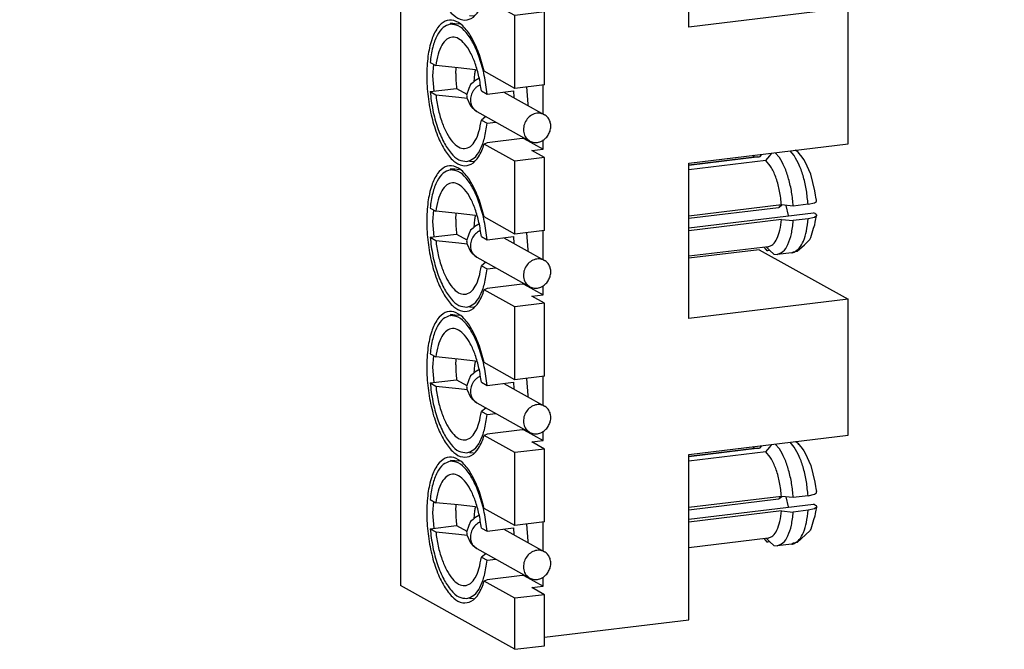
# Model space of a CAD drawing. Header units: inches. Extents: x -399 to 442, y -299 to 295.
# Tile 91 of 138: x 250 to 266, y 53 to 63. Entities that reach past the tile are written whole.
import ezdxf

# ---------------------------------------------------------------- set-up
doc = ezdxf.new("R2010")
doc.units = ezdxf.units.IN
doc.layers.add('1', color=7, linetype='Continuous')
doc.styles.add('CONVERTER_13', font='txt.shx', dxfattribs={"width": 0.63})

# ---------------------------------------------------------------- blocks, each defined once
blk = doc.blocks.new('23C11A-40M_30', base_point=(320.803, 75.687))
at = {"color": 7, "linetype": 'Continuous'}
for p, q in [((321.206, 78.43), (321.295, 78.44)), ((320.803, 77.669), (320.917, 77.606)), ((321.362, 77.561), (320.917, 77.606)), ((321.315, 77.45), (321.321, 77.565)), ((321.709, 77.522), (321.362, 77.561)), ((321.687, 77.442), (321.673, 77.285)), ((320.803, 77.089), (321.329, 77.153)), ((320.803, 77.089), (320.917, 77.027)), ((321.329, 77.153), (321.535, 77.038)), ((321.824, 77.102), (321.938, 77.04)), ((321.938, 77.04), (322.463, 77.103)), ((322.463, 77.103), (322.47, 76.969)), ((322.721, 77.181), (322.749, 76.838)), ((320.917, 77.027), (321.374, 76.98)), ((321.374, 76.98), (321.539, 76.961)), ((322.749, 76.838), (322.747, 76.815)), ((321.913, 76.592), (321.824, 76.523)), ((321.824, 76.523), (321.938, 76.46)), ((321.938, 76.46), (322.112, 76.481)), ((322.646, 76.185), (322.635, 76.155))]:
    blk.add_line(p, q, dxfattribs=at)
for points, knots in [([(321.206, 78.43), (321.156, 78.412), (321.042, 78.372), (320.929, 78.191), (320.843, 77.956), (320.817, 77.77), (320.803, 77.669)], [0, 0, 0, 0, 0.1551772, 0.3522173, 0.6056809, 0.911161, 0.911161, 0.911161, 0.911161]), ([(321.938, 77.04), (321.922, 77.163), (321.892, 77.405), (321.8, 77.743), (321.681, 78.035), (321.54, 78.254), (321.384, 78.41), (321.26, 78.424), (321.206, 78.43)], [0, 0, 0, 0, 0.373538, 0.729838, 1.047975, 1.312175, 1.516765, 1.676473, 1.676473, 1.676473, 1.676473]), ([(321.824, 77.102), (321.811, 77.197), (321.784, 77.382), (321.71, 77.64), (321.616, 77.861), (321.507, 78.032), (321.387, 78.145), (321.25, 78.188), (321.12, 78.132), (321.025, 78.005), (320.953, 77.825), (320.93, 77.684), (320.917, 77.606)], [0, 0, 0, 0, 0.287143, 0.559298, 0.802146, 1.005011, 1.16408, 1.288994, 1.409877, 1.560185, 1.753673, 1.988692, 1.988692, 1.988692, 1.988692]), ([(321.315, 77.45), (321.316, 77.401), (321.317, 77.302), (321.325, 77.203), (321.329, 77.153)], [0, 0, 0, 0, 0.147758, 0.2979531, 0.2979531, 0.2979531, 0.2979531]), ([(321.709, 77.522), (321.705, 77.509), (321.696, 77.483), (321.69, 77.456), (321.687, 77.442)], [0, 0, 0, 0, 0.03996921, 0.08292023, 0.08292023, 0.08292023, 0.08292023]), ([(320.803, 77.089), (320.819, 76.966), (320.849, 76.724), (320.941, 76.386), (321.06, 76.094), (321.201, 75.875), (321.357, 75.719), (321.481, 75.705), (321.535, 75.699)], [0, 0, 0, 0, 0.373537, 0.729838, 1.047975, 1.312175, 1.516764, 1.676472, 1.676472, 1.676472, 1.676472]), ([(320.917, 77.027), (320.93, 76.932), (320.957, 76.747), (321.031, 76.489), (321.125, 76.268), (321.234, 76.098), (321.354, 75.984), (321.491, 75.941), (321.621, 75.997), (321.716, 76.124), (321.788, 76.304), (321.811, 76.445), (321.824, 76.523)], [0, 0, 0, 0, 0.287143, 0.559298, 0.802146, 1.005011, 1.16408, 1.288994, 1.409877, 1.560185, 1.753673, 1.988692, 1.988692, 1.988692, 1.988692]), ([(321.535, 75.699), (321.585, 75.717), (321.699, 75.757), (321.812, 75.938), (321.898, 76.173), (321.924, 76.359), (321.938, 76.46)], [0, 0, 0, 0, 0.1551773, 0.3522175, 0.6056813, 0.9111618, 0.9111618, 0.9111618, 0.9111618])]:
    blk.add_open_spline(points, degree=3, knots=knots, dxfattribs=at)
blk = doc.blocks.new('23K20A-40M_20_1_2', base_point=(321.529, 76.069))
at = {"color": 7, "linetype": 'Continuous'}
for p, q in [((321.66, 77.272), (321.611, 77.233)), ((321.692, 77.306), (321.66, 77.272)), ((321.777, 77.35), (321.692, 77.306)), ((321.578, 77.152), (321.529, 77.02)), ((321.611, 77.233), (321.578, 77.152)), ((322.27, 77.08), (323.08, 76.63)), ((321.529, 77.02), (321.532, 77.002)), ((321.532, 77.002), (321.538, 76.965)), ((321.538, 76.965), (321.611, 76.807)), ((321.611, 76.807), (321.636, 76.78)), ((321.636, 76.78), (321.732, 76.692)), ((321.732, 76.692), (322.789, 76.106))]:
    blk.add_line(p, q, dxfattribs=at)
at = {"color": 1, "linetype": 'Continuous'}
blk.add_line((321.807, 77.224), (321.794, 77.22), dxfattribs=at)
for points, knots in [([(321.794, 77.22), (321.775, 77.21), (321.738, 77.19), (321.692, 77.146), (321.652, 77.094), (321.635, 77.055), (321.627, 77.035)], [0, 0, 0, 0, 0.0623341, 0.126021, 0.1905184, 0.2551572, 0.2551572, 0.2551572, 0.2551572]), ([(321.627, 77.035), (321.617, 77.002), (321.599, 76.936), (321.613, 76.836), (321.656, 76.747), (321.707, 76.71), (321.732, 76.692)], [0, 0, 0, 0, 0.1029285, 0.2021306, 0.2969072, 0.3886774, 0.3886774, 0.3886774, 0.3886774])]:
    blk.add_open_spline(points, degree=3, knots=knots, dxfattribs=at)
at = {"color": 7, "linetype": 'Continuous'}
for points, knots in [([(323.08, 76.63), (323.047, 76.643), (322.981, 76.669), (322.87, 76.649), (322.773, 76.591), (322.699, 76.499), (322.66, 76.388), (322.662, 76.274), (322.704, 76.169), (322.761, 76.127), (322.789, 76.106)], [0, 0, 0, 0, 0.1030653, 0.2102503, 0.3230054, 0.4395382, 0.556071, 0.6688261, 0.7760112, 0.8790766, 0.8790766, 0.8790766, 0.8790766]), ([(323.127, 76.186), (323.144, 76.211), (323.179, 76.259), (323.205, 76.345), (323.209, 76.432), (323.188, 76.514), (323.145, 76.585), (323.102, 76.615), (323.08, 76.63)], [0, 0, 0, 0, 0.0891716, 0.1778643, 0.2644216, 0.3478385, 0.4281486, 0.5065207, 0.5065207, 0.5065207, 0.5065207]), ([(322.789, 76.106), (322.816, 76.094), (322.873, 76.071), (322.967, 76.079), (323.057, 76.116), (323.103, 76.163), (323.127, 76.186)], [0, 0, 0, 0, 0.088625, 0.1799809, 0.2754443, 0.3745384, 0.3745384, 0.3745384, 0.3745384])]:
    blk.add_open_spline(points, degree=3, knots=knots, dxfattribs=at)
blk = doc.blocks.new('23C11A-40M_30_3', base_point=(320.803, 72.789))
at = {"color": 7, "linetype": 'Continuous'}
for p, q in [((321.206, 75.532), (321.295, 75.543)), ((320.803, 74.771), (320.917, 74.708)), ((321.362, 74.663), (320.917, 74.708)), ((321.315, 74.553), (321.321, 74.667)), ((321.709, 74.624), (321.362, 74.663)), ((321.687, 74.544), (321.673, 74.387)), ((320.803, 74.192), (321.329, 74.255)), ((320.803, 74.192), (320.917, 74.129)), ((320.917, 74.129), (321.374, 74.082)), ((321.329, 74.255), (321.535, 74.141)), ((321.824, 74.205), (321.938, 74.142)), ((321.938, 74.142), (322.463, 74.205)), ((322.463, 74.205), (322.47, 74.071)), ((322.721, 74.283), (322.749, 73.94)), ((321.374, 74.082), (321.539, 74.063)), ((322.749, 73.94), (322.747, 73.917)), ((321.913, 73.694), (321.824, 73.625)), ((321.824, 73.625), (321.938, 73.562)), ((321.938, 73.562), (322.112, 73.583)), ((322.646, 73.287), (322.635, 73.257))]:
    blk.add_line(p, q, dxfattribs=at)
for points, knots in [([(321.206, 75.532), (321.156, 75.514), (321.042, 75.474), (320.929, 75.294), (320.843, 75.058), (320.817, 74.873), (320.803, 74.771)], [0, 0, 0, 0, 0.1551773, 0.3522174, 0.6056811, 0.9111613, 0.9111613, 0.9111613, 0.9111613]), ([(321.938, 74.142), (321.922, 74.265), (321.892, 74.507), (321.8, 74.845), (321.681, 75.137), (321.54, 75.356), (321.384, 75.513), (321.26, 75.526), (321.206, 75.532)], [0, 0, 0, 0, 0.373537, 0.729838, 1.047975, 1.312175, 1.516764, 1.676472, 1.676472, 1.676472, 1.676472]), ([(321.824, 74.205), (321.811, 74.299), (321.784, 74.484), (321.71, 74.742), (321.616, 74.963), (321.507, 75.134), (321.387, 75.247), (321.25, 75.29), (321.12, 75.235), (321.025, 75.108), (320.953, 74.927), (320.93, 74.786), (320.917, 74.708)], [0, 0, 0, 0, 0.287143, 0.559298, 0.802146, 1.005011, 1.16408, 1.288994, 1.409877, 1.560185, 1.753673, 1.988692, 1.988692, 1.988692, 1.988692]), ([(321.315, 74.553), (321.316, 74.503), (321.317, 74.404), (321.325, 74.305), (321.329, 74.255)], [0, 0, 0, 0, 0.1477586, 0.2979544, 0.2979544, 0.2979544, 0.2979544]), ([(321.709, 74.624), (321.705, 74.611), (321.696, 74.585), (321.69, 74.558), (321.687, 74.544)], [0, 0, 0, 0, 0.03997153, 0.08292519, 0.08292519, 0.08292519, 0.08292519]), ([(320.803, 74.192), (320.819, 74.068), (320.849, 73.826), (320.941, 73.489), (321.06, 73.197), (321.201, 72.978), (321.357, 72.821), (321.481, 72.807), (321.535, 72.802)], [0, 0, 0, 0, 0.373537, 0.729838, 1.047975, 1.312175, 1.516764, 1.676472, 1.676472, 1.676472, 1.676472]), ([(320.917, 74.129), (320.93, 74.034), (320.957, 73.849), (321.031, 73.592), (321.125, 73.37), (321.234, 73.2), (321.354, 73.086), (321.491, 73.044), (321.621, 73.099), (321.716, 73.226), (321.788, 73.406), (321.811, 73.548), (321.824, 73.625)], [0, 0, 0, 0, 0.287143, 0.559298, 0.802146, 1.005011, 1.16408, 1.288994, 1.409877, 1.560185, 1.753673, 1.988692, 1.988692, 1.988692, 1.988692]), ([(321.535, 72.802), (321.585, 72.819), (321.699, 72.859), (321.812, 73.04), (321.898, 73.275), (321.924, 73.461), (321.938, 73.562)], [0, 0, 0, 0, 0.1551773, 0.3522175, 0.6056812, 0.9111615, 0.9111615, 0.9111615, 0.9111615])]:
    blk.add_open_spline(points, degree=3, knots=knots, dxfattribs=at)
blk = doc.blocks.new('23C11A-40M_30_2', base_point=(320.803, 69.892))
at = {"color": 7, "linetype": 'Continuous'}
for p, q in [((321.206, 72.634), (321.295, 72.645)), ((320.803, 71.873), (320.917, 71.811)), ((321.362, 71.765), (320.917, 71.811)), ((321.315, 71.655), (321.321, 71.769)), ((321.709, 71.726), (321.362, 71.765)), ((321.687, 71.646), (321.673, 71.49)), ((322.721, 71.385), (322.749, 71.043)), ((320.803, 71.294), (321.329, 71.357)), ((320.803, 71.294), (320.917, 71.231)), ((320.917, 71.231), (321.374, 71.184)), ((321.329, 71.357), (321.535, 71.243)), ((321.374, 71.184), (321.539, 71.166)), ((321.824, 71.307), (321.938, 71.244)), ((321.938, 71.244), (322.463, 71.307)), ((322.463, 71.307), (322.47, 71.174)), ((322.749, 71.043), (322.747, 71.02)), ((321.913, 70.796), (321.824, 70.727)), ((321.824, 70.727), (321.938, 70.664)), ((321.938, 70.664), (322.112, 70.686)), ((322.646, 70.389), (322.635, 70.36))]:
    blk.add_line(p, q, dxfattribs=at)
for points, knots in [([(321.206, 72.634), (321.156, 72.616), (321.042, 72.576), (320.929, 72.396), (320.843, 72.16), (320.817, 71.975), (320.803, 71.873)], [0, 0, 0, 0, 0.1551773, 0.3522175, 0.6056812, 0.9111615, 0.9111615, 0.9111615, 0.9111615]), ([(321.938, 71.244), (321.922, 71.368), (321.892, 71.609), (321.8, 71.947), (321.681, 72.239), (321.54, 72.458), (321.384, 72.615), (321.26, 72.628), (321.206, 72.634)], [0, 0, 0, 0, 0.373537, 0.729838, 1.047975, 1.312175, 1.516764, 1.676472, 1.676472, 1.676472, 1.676472]), ([(321.824, 71.307), (321.811, 71.402), (321.784, 71.586), (321.71, 71.844), (321.616, 72.065), (321.507, 72.236), (321.387, 72.349), (321.25, 72.392), (321.12, 72.337), (321.025, 72.21), (320.953, 72.029), (320.93, 71.888), (320.917, 71.811)], [0, 0, 0, 0, 0.287143, 0.559298, 0.802146, 1.005011, 1.16408, 1.288994, 1.409877, 1.560185, 1.753673, 1.988692, 1.988692, 1.988692, 1.988692]), ([(321.315, 71.655), (321.316, 71.606), (321.317, 71.506), (321.325, 71.407), (321.329, 71.357)], [0, 0, 0, 0, 0.1477592, 0.2979557, 0.2979557, 0.2979557, 0.2979557]), ([(321.709, 71.726), (321.705, 71.713), (321.696, 71.687), (321.69, 71.66), (321.687, 71.646)], [0, 0, 0, 0, 0.03997102, 0.0829241, 0.0829241, 0.0829241, 0.0829241]), ([(320.803, 71.294), (320.819, 71.17), (320.849, 70.928), (320.941, 70.591), (321.06, 70.299), (321.201, 70.08), (321.357, 69.923), (321.481, 69.91), (321.535, 69.904)], [0, 0, 0, 0, 0.373537, 0.729838, 1.047975, 1.312175, 1.516764, 1.676472, 1.676472, 1.676472, 1.676472]), ([(320.917, 71.231), (320.93, 71.136), (320.957, 70.952), (321.031, 70.694), (321.125, 70.473), (321.234, 70.302), (321.354, 70.189), (321.491, 70.146), (321.621, 70.201), (321.716, 70.328), (321.788, 70.509), (321.811, 70.65), (321.824, 70.727)], [0, 0, 0, 0, 0.287143, 0.559298, 0.802146, 1.005011, 1.16408, 1.288994, 1.409877, 1.560185, 1.753673, 1.988692, 1.988692, 1.988692, 1.988692]), ([(321.535, 69.904), (321.585, 69.922), (321.699, 69.962), (321.812, 70.142), (321.898, 70.377), (321.924, 70.563), (321.938, 70.664)], [0, 0, 0, 0, 0.1551773, 0.3522174, 0.6056811, 0.9111613, 0.9111613, 0.9111613, 0.9111613])]:
    blk.add_open_spline(points, degree=3, knots=knots, dxfattribs=at)
blk = doc.blocks.new('23C20A-40M_01_1', base_point=(325.956, 73.814))
at = {"color": 7, "linetype": 'Continuous'}
for p, q in [((327.757, 75.779), (327.677, 75.874)), ((328.092, 75.914), (328.073, 75.921)), ((328.133, 75.883), (328.092, 75.914)), ((328.144, 75.863), (328.133, 75.883)), ((328.147, 75.869), (328.133, 75.883)), ((327.317, 75.791), (325.956, 75.627)), ((327.361, 75.79), (325.956, 75.62)), ((327.488, 75.719), (325.956, 75.534)), ((327.258, 75.823), (327.231, 75.781)), ((327.317, 75.791), (327.361, 75.79)), ((327.404, 75.841), (327.361, 75.79)), ((327.488, 75.719), (327.566, 75.813)), ((327.566, 75.813), (327.61, 75.866)), ((328.188, 75.819), (328.144, 75.863)), ((328.214, 75.787), (328.188, 75.819)), ((328.247, 75.737), (328.214, 75.787)), ((328.269, 75.691), (328.247, 75.737)), ((328.381, 75.449), (328.269, 75.691)), ((328.464, 75.117), (328.381, 75.449)), ((328.475, 75.031), (328.464, 75.117)), ((328.457, 74.877), (328.497, 74.906)), ((328.486, 74.99), (328.475, 75.031)), ((328.497, 74.929), (328.486, 74.99)), ((328.497, 74.906), (328.497, 74.929)), ((327.8, 74.834), (325.956, 74.612)), ((328.033, 74.812), (327.8, 74.834)), ((327.94, 74.623), (327.89, 74.825)), ((328.328, 74.847), (328.033, 74.812)), ((328.328, 74.847), (328.457, 74.877)), ((325.956, 74.38), (328.439, 74.68)), ((327.8, 74.544), (325.956, 74.322)), ((327.8, 74.544), (328.033, 74.522)), ((327.942, 74.62), (327.94, 74.623)), ((328.328, 74.558), (328.033, 74.522)), ((328.457, 74.588), (328.328, 74.558)), ((328.471, 74.662), (328.439, 74.68)), ((328.497, 74.616), (328.457, 74.588)), ((328.471, 74.662), (328.487, 74.651)), ((328.471, 74.493), (328.48, 74.524)), ((328.48, 74.524), (328.497, 74.616)), ((328.487, 74.651), (328.497, 74.64)), ((328.497, 74.64), (328.497, 74.616)), ((328.385, 74.185), (328.44, 74.371)), ((328.44, 74.371), (328.464, 74.441)), ((328.464, 74.441), (328.471, 74.493)), ((328.255, 74.039), (328.366, 74.146)), ((328.366, 74.146), (328.373, 74.159)), ((328.373, 74.159), (328.385, 74.185)), ((327.532, 74.004), (325.956, 73.814)), ((327.504, 73.938), (327.447, 73.994)), ((327.447, 73.994), (327.52, 73.924)), ((327.567, 73.929), (327.494, 73.999)), ((327.504, 73.938), (327.52, 73.924)), ((327.567, 73.929), (327.52, 73.924)), ((327.647, 73.853), (327.567, 73.929)), ((328.042, 73.9), (328.112, 73.913)), ((328.112, 73.913), (328.255, 74.039)), ((327.647, 73.853), (327.712, 73.849)), ((328.007, 73.885), (327.712, 73.849)), ((328.007, 73.885), (328.042, 73.9))]:
    blk.add_line(p, q, dxfattribs=at)
at = {"color": 1, "linetype": 'Continuous'}
blk.add_line((328.052, 75.815), (327.972, 75.909), dxfattribs=at)
at = {"color": 7, "linetype": 'Continuous'}
for points, knots in [([(327.8, 74.834), (327.79, 74.926), (327.771, 75.106), (327.702, 75.353), (327.616, 75.566), (327.527, 75.672), (327.488, 75.719)], [0, 0, 0, 0, 0.2768355, 0.5403971, 0.7709395, 0.9545914, 0.9545914, 0.9545914, 0.9545914]), ([(328.033, 74.812), (328.025, 74.904), (328.008, 75.087), (327.948, 75.347), (327.871, 75.582), (327.793, 75.717), (327.757, 75.779)], [0, 0, 0, 0, 0.278172, 0.54965, 0.799652, 1.015824, 1.015824, 1.015824, 1.015824]), ([(327.532, 74.004), (327.567, 74.017), (327.645, 74.046), (327.721, 74.175), (327.777, 74.341), (327.792, 74.473), (327.8, 74.544)], [0, 0, 0, 0, 0.1069853, 0.2450259, 0.4238168, 0.6389037, 0.6389037, 0.6389037, 0.6389037]), ([(327.712, 73.849), (327.754, 73.865), (327.851, 73.902), (327.941, 74.063), (328.008, 74.27), (328.024, 74.433), (328.033, 74.522)], [0, 0, 0, 0, 0.1311962, 0.3018831, 0.5236633, 0.7901071, 0.7901071, 0.7901071, 0.7901071]), ([(328.007, 73.885), (328.014, 73.886), (328.03, 73.888), (328.044, 73.894), (328.052, 73.896)], [0, 0, 0, 0, 0.02312925, 0.04657477, 0.04657477, 0.04657477, 0.04657477])]:
    blk.add_open_spline(points, degree=3, knots=knots, dxfattribs=at)
at = {"color": 1, "linetype": 'Continuous'}
for points, knots in [([(328.328, 74.847), (328.319, 74.94), (328.303, 75.122), (328.243, 75.383), (328.165, 75.617), (328.088, 75.752), (328.052, 75.815)], [0, 0, 0, 0, 0.278172, 0.549651, 0.799653, 1.015824, 1.015824, 1.015824, 1.015824]), ([(328.052, 73.896), (328.088, 73.92), (328.172, 73.974), (328.247, 74.129), (328.306, 74.326), (328.32, 74.476), (328.328, 74.558)], [0, 0, 0, 0, 0.1280436, 0.2936569, 0.5013311, 0.744973, 0.744973, 0.744973, 0.744973])]:
    blk.add_open_spline(points, degree=3, knots=knots, dxfattribs=at)
blk = doc.blocks.new('23C20A-40M_01_2', base_point=(325.956, 68.018))
at = {"color": 7, "linetype": 'Continuous'}
for p, q in [((327.317, 69.995), (325.956, 69.831)), ((327.361, 69.994), (325.956, 69.825)), ((327.258, 70.027), (327.231, 69.985)), ((327.317, 69.995), (327.361, 69.994)), ((327.404, 70.045), (327.361, 69.994)), ((327.488, 69.924), (327.566, 70.017)), ((327.566, 70.017), (327.61, 70.07)), ((327.757, 69.984), (327.677, 70.078)), ((328.092, 70.119), (328.073, 70.126)), ((328.133, 70.087), (328.092, 70.119)), ((328.133, 70.087), (328.144, 70.067)), ((328.147, 70.073), (328.133, 70.087)), ((328.144, 70.067), (328.188, 70.024)), ((328.188, 70.024), (328.214, 69.992)), ((328.214, 69.992), (328.247, 69.941)), ((327.488, 69.924), (325.956, 69.739)), ((328.247, 69.941), (328.269, 69.895)), ((328.269, 69.895), (328.381, 69.653)), ((328.381, 69.653), (328.464, 69.322)), ((328.464, 69.322), (328.475, 69.236)), ((328.475, 69.236), (328.486, 69.194)), ((327.8, 69.039), (325.956, 68.816)), ((328.033, 69.016), (327.8, 69.039)), ((327.94, 68.827), (327.89, 69.03)), ((328.328, 69.052), (328.033, 69.016)), ((328.328, 69.052), (328.457, 69.082)), ((328.457, 69.082), (328.497, 69.111)), ((328.486, 69.194), (328.497, 69.134)), ((328.497, 69.111), (328.497, 69.134)), ((325.956, 68.584), (328.439, 68.884)), ((327.942, 68.824), (327.94, 68.827)), ((328.471, 68.866), (328.439, 68.884)), ((328.497, 68.821), (328.457, 68.792)), ((328.471, 68.866), (328.487, 68.856)), ((328.497, 68.821), (328.48, 68.729)), ((328.487, 68.856), (328.497, 68.844)), ((328.497, 68.844), (328.497, 68.821)), ((327.8, 68.749), (325.956, 68.526)), ((327.8, 68.749), (328.033, 68.726)), ((328.328, 68.762), (328.033, 68.726)), ((328.457, 68.792), (328.328, 68.762)), ((328.464, 68.645), (328.44, 68.575)), ((328.471, 68.698), (328.464, 68.645)), ((328.48, 68.729), (328.471, 68.698)), ((328.44, 68.575), (328.385, 68.389)), ((328.366, 68.35), (328.112, 68.118)), ((328.373, 68.364), (328.366, 68.35)), ((328.385, 68.389), (328.373, 68.364)), ((327.532, 68.208), (325.956, 68.018)), ((327.504, 68.143), (327.447, 68.198)), ((327.447, 68.198), (327.52, 68.128)), ((327.566, 68.135), (327.494, 68.204)), ((327.504, 68.143), (327.52, 68.128)), ((327.566, 68.135), (327.52, 68.128)), ((327.647, 68.058), (327.566, 68.135)), ((327.647, 68.058), (327.712, 68.054)), ((328.007, 68.089), (327.712, 68.054)), ((328.042, 68.105), (328.007, 68.089)), ((328.112, 68.118), (328.042, 68.105))]:
    blk.add_line(p, q, dxfattribs=at)
at = {"color": 1, "linetype": 'Continuous'}
blk.add_line((328.052, 70.019), (327.972, 70.114), dxfattribs=at)
for points, knots in [([(328.328, 69.052), (328.319, 69.144), (328.303, 69.327), (328.243, 69.587), (328.165, 69.822), (328.088, 69.957), (328.052, 70.019)], [0, 0, 0, 0, 0.278172, 0.549652, 0.799654, 1.015826, 1.015826, 1.015826, 1.015826]), ([(328.052, 68.101), (328.088, 68.124), (328.172, 68.178), (328.247, 68.334), (328.306, 68.53), (328.32, 68.681), (328.328, 68.762)], [0, 0, 0, 0, 0.1280437, 0.293657, 0.5013314, 0.7449737, 0.7449737, 0.7449737, 0.7449737])]:
    blk.add_open_spline(points, degree=3, knots=knots, dxfattribs=at)
at = {"color": 7, "linetype": 'Continuous'}
for points, knots in [([(327.8, 69.039), (327.79, 69.131), (327.771, 69.31), (327.702, 69.558), (327.616, 69.77), (327.527, 69.877), (327.488, 69.924)], [0, 0, 0, 0, 0.2768355, 0.5403971, 0.7709395, 0.9545914, 0.9545914, 0.9545914, 0.9545914]), ([(328.033, 69.016), (328.025, 69.109), (328.008, 69.291), (327.948, 69.552), (327.871, 69.786), (327.793, 69.921), (327.757, 69.984)], [0, 0, 0, 0, 0.278172, 0.549651, 0.799654, 1.015826, 1.015826, 1.015826, 1.015826]), ([(327.532, 68.208), (327.567, 68.221), (327.645, 68.25), (327.721, 68.379), (327.777, 68.546), (327.792, 68.677), (327.8, 68.749)], [0, 0, 0, 0, 0.1069853, 0.2450258, 0.4238166, 0.6389032, 0.6389032, 0.6389032, 0.6389032]), ([(327.712, 68.054), (327.754, 68.07), (327.851, 68.106), (327.941, 68.267), (328.008, 68.475), (328.024, 68.638), (328.033, 68.726)], [0, 0, 0, 0, 0.1311962, 0.3018832, 0.5236635, 0.7901075, 0.7901075, 0.7901075, 0.7901075]), ([(328.007, 68.089), (328.014, 68.09), (328.03, 68.093), (328.044, 68.098), (328.052, 68.101)], [0, 0, 0, 0, 0.02312866, 0.04657357, 0.04657357, 0.04657357, 0.04657357])]:
    blk.add_open_spline(points, degree=3, knots=knots, dxfattribs=at)
blk = doc.blocks.new('23C20A-40M_21_02_1', base_point=(321.529, 73.171))
at = {"color": 7, "linetype": 'Continuous'}
for p, q in [((325.956, 74.569), (327.739, 74.784)), ((327.754, 74.791), (327.804, 74.834)), ((327.766, 74.806), (327.774, 74.831)), ((321.611, 74.335), (321.578, 74.254)), ((321.66, 74.374), (321.611, 74.335)), ((321.692, 74.408), (321.66, 74.374)), ((321.777, 74.453), (321.692, 74.408)), ((321.578, 74.254), (321.529, 74.122)), ((321.529, 74.122), (321.532, 74.104)), ((321.532, 74.104), (321.538, 74.067)), ((322.27, 74.182), (323.08, 73.732)), ((321.538, 74.067), (321.611, 73.909)), ((321.611, 73.909), (321.636, 73.882)), ((321.636, 73.882), (321.732, 73.794)), ((321.732, 73.794), (322.789, 73.208))]:
    blk.add_line(p, q, dxfattribs=at)
at = {"color": 1, "linetype": 'Continuous'}
blk.add_line((321.807, 74.326), (321.794, 74.322), dxfattribs=at)
at = {"color": 7, "linetype": 'Continuous'}
for points, knots in [([(327.739, 74.784), (327.741, 74.785), (327.747, 74.786), (327.752, 74.789), (327.754, 74.791)], [0, 0, 0, 0, 0.00807384, 0.01678684, 0.01678684, 0.01678684, 0.01678684]), ([(327.754, 74.791), (327.756, 74.793), (327.761, 74.798), (327.764, 74.803), (327.766, 74.806)], [0, 0, 0, 0, 0.00886168, 0.01885532, 0.01885532, 0.01885532, 0.01885532]), ([(323.08, 73.732), (323.047, 73.745), (322.981, 73.771), (322.87, 73.751), (322.773, 73.693), (322.699, 73.601), (322.66, 73.49), (322.662, 73.376), (322.704, 73.271), (322.761, 73.229), (322.789, 73.208)], [0, 0, 0, 0, 0.1030651, 0.21025, 0.3230048, 0.4395374, 0.55607, 0.6688249, 0.7760098, 0.8790749, 0.8790749, 0.8790749, 0.8790749]), ([(323.127, 73.288), (323.144, 73.313), (323.179, 73.361), (323.205, 73.447), (323.209, 73.534), (323.188, 73.616), (323.145, 73.687), (323.102, 73.717), (323.08, 73.732)], [0, 0, 0, 0, 0.0891718, 0.1778647, 0.2644221, 0.3478392, 0.4281494, 0.5065216, 0.5065216, 0.5065216, 0.5065216]), ([(322.789, 73.208), (322.816, 73.196), (322.873, 73.173), (322.967, 73.181), (323.057, 73.219), (323.103, 73.265), (323.127, 73.288)], [0, 0, 0, 0, 0.0886251, 0.1799812, 0.2754448, 0.3745391, 0.3745391, 0.3745391, 0.3745391])]:
    blk.add_open_spline(points, degree=3, knots=knots, dxfattribs=at)
at = {"color": 1, "linetype": 'Continuous'}
blk.add_open_spline([(321.794, 74.322), (321.762, 74.303), (321.699, 74.264), (321.634, 74.17), (321.602, 74.062), (321.608, 73.953), (321.65, 73.855), (321.705, 73.814), (321.732, 73.794)], degree=3, knots=[0, 0, 0, 0, 0.1093542, 0.2215964, 0.3332322, 0.4410505, 0.5437109, 0.642678, 0.642678, 0.642678, 0.642678], dxfattribs=at)
blk = doc.blocks.new('23C11A-40M_30_1', base_point=(320.803, 66.994))
at = {"color": 7, "linetype": 'Continuous'}
for p, q in [((321.295, 69.747), (321.206, 69.736)), ((320.803, 68.976), (320.917, 68.913)), ((321.362, 68.867), (320.917, 68.913)), ((321.315, 68.757), (321.321, 68.872)), ((321.709, 68.828), (321.362, 68.867)), ((321.687, 68.748), (321.673, 68.592)), ((320.803, 68.396), (321.329, 68.46)), ((321.329, 68.46), (321.535, 68.345)), ((322.721, 68.488), (322.749, 68.145)), ((320.803, 68.396), (320.917, 68.333)), ((320.917, 68.333), (321.374, 68.286)), ((321.374, 68.286), (321.539, 68.268)), ((321.824, 68.409), (321.938, 68.346)), ((321.938, 68.346), (322.463, 68.41)), ((322.463, 68.41), (322.47, 68.276)), ((322.749, 68.145), (322.747, 68.122)), ((321.913, 67.898), (321.824, 67.829)), ((321.824, 67.829), (321.938, 67.767)), ((321.938, 67.767), (322.112, 67.788)), ((322.646, 67.492), (322.635, 67.462))]:
    blk.add_line(p, q, dxfattribs=at)
for points, knots in [([(321.206, 69.736), (321.156, 69.719), (321.042, 69.678), (320.929, 69.498), (320.843, 69.263), (320.817, 69.077), (320.803, 68.976)], [0, 0, 0, 0, 0.1551773, 0.3522175, 0.6056813, 0.9111618, 0.9111618, 0.9111618, 0.9111618]), ([(321.938, 68.346), (321.922, 68.47), (321.892, 68.712), (321.8, 69.049), (321.681, 69.341), (321.54, 69.56), (321.384, 69.717), (321.26, 69.73), (321.206, 69.736)], [0, 0, 0, 0, 0.373537, 0.729838, 1.047975, 1.312175, 1.516764, 1.676472, 1.676472, 1.676472, 1.676472]), ([(321.824, 68.409), (321.811, 68.504), (321.784, 68.689), (321.71, 68.946), (321.616, 69.167), (321.507, 69.338), (321.387, 69.452), (321.25, 69.494), (321.12, 69.439), (321.025, 69.312), (320.953, 69.132), (320.93, 68.99), (320.917, 68.913)], [0, 0, 0, 0, 0.287143, 0.559298, 0.802146, 1.005011, 1.16408, 1.288994, 1.409877, 1.560185, 1.753673, 1.988692, 1.988692, 1.988692, 1.988692]), ([(321.709, 68.828), (321.705, 68.816), (321.696, 68.789), (321.69, 68.762), (321.687, 68.748)], [0, 0, 0, 0, 0.03997051, 0.082923, 0.082923, 0.082923, 0.082923]), ([(321.315, 68.757), (321.316, 68.708), (321.317, 68.609), (321.325, 68.51), (321.329, 68.46)], [0, 0, 0, 0, 0.1477599, 0.2979569, 0.2979569, 0.2979569, 0.2979569]), ([(320.803, 68.396), (320.819, 68.272), (320.849, 68.031), (320.941, 67.693), (321.06, 67.401), (321.201, 67.182), (321.357, 67.025), (321.481, 67.012), (321.535, 67.006)], [0, 0, 0, 0, 0.373538, 0.729838, 1.047975, 1.312175, 1.516765, 1.676473, 1.676473, 1.676473, 1.676473]), ([(320.917, 68.333), (320.93, 68.238), (320.957, 68.054), (321.031, 67.796), (321.125, 67.575), (321.234, 67.404), (321.354, 67.291), (321.491, 67.248), (321.621, 67.303), (321.716, 67.43), (321.788, 67.611), (321.811, 67.752), (321.824, 67.829)], [0, 0, 0, 0, 0.287143, 0.559298, 0.802146, 1.005011, 1.16408, 1.288994, 1.409877, 1.560185, 1.753673, 1.988692, 1.988692, 1.988692, 1.988692]), ([(321.535, 67.006), (321.585, 67.024), (321.699, 67.064), (321.812, 67.244), (321.898, 67.48), (321.924, 67.665), (321.938, 67.767)], [0, 0, 0, 0, 0.1551772, 0.3522173, 0.6056809, 0.911161, 0.911161, 0.911161, 0.911161])]:
    blk.add_open_spline(points, degree=3, knots=knots, dxfattribs=at)
blk = doc.blocks.new('23C11A-40M_02', base_point=(320.211, 65.997))
at = {"color": 7, "linetype": 'Continuous'}
for p, q in [((327.353, 85.824), (321.054, 85.064)), ((327.353, 85.824), (329.128, 84.839)), ((320.211, 85.133), (320.8, 85.204)), ((320.211, 85.133), (322.493, 83.867)), ((320.211, 85.133), (320.211, 67.264)), ((321.054, 85.064), (320.8, 85.204)), ((329.128, 84.839), (322.829, 84.078)), ((329.128, 81.844), (329.128, 84.839)), ((321.217, 84.244), (321.194, 84.222)), ((321.295, 84.236), (321.217, 84.244)), ((321.392, 84.226), (321.295, 84.236)), ((322.493, 83.867), (323.083, 83.938)), ((323.083, 83.938), (322.829, 84.078)), ((323.083, 83.02), (323.083, 83.938)), ((322.493, 82.949), (322.493, 83.867)), ((320.872, 83.426), (320.851, 83.197)), ((320.851, 83.197), (320.876, 82.894)), ((322.493, 82.949), (321.881, 83.289)), ((323.083, 83.02), (322.493, 82.949)), ((323.056, 82.439), (323.056, 83.017)), ((322.635, 81.951), (321.943, 81.867)), ((322.668, 81.955), (322.635, 81.951)), ((322.668, 81.955), (323.056, 81.739)), ((321.943, 81.867), (321.881, 81.84)), ((322.493, 81.5), (321.881, 81.84)), ((323.056, 81.739), (323.056, 81.923)), ((325.956, 81.461), (329.128, 81.844)), ((323.083, 81.571), (322.493, 81.5)), ((322.829, 81.712), (323.056, 81.739)), ((323.083, 81.571), (322.829, 81.712)), ((323.083, 80.122), (323.083, 81.571)), ((321.591, 81.502), (321.669, 81.494)), ((322.493, 80.051), (322.493, 81.5)), ((325.956, 78.37), (325.956, 81.461)), ((321.217, 81.346), (321.194, 81.324)), ((321.295, 81.338), (321.217, 81.346)), ((321.392, 81.328), (321.295, 81.338)), ((320.872, 80.529), (320.851, 80.299)), ((322.493, 80.051), (321.881, 80.391)), ((320.851, 80.299), (320.876, 79.996)), ((323.083, 80.122), (322.493, 80.051)), ((323.056, 79.542), (323.056, 80.119)), ((327.353, 79.739), (325.956, 79.57)), ((327.353, 79.739), (329.128, 78.753)), ((322.635, 79.053), (321.943, 78.969)), ((322.668, 79.057), (322.635, 79.053)), ((322.668, 79.057), (323.056, 78.842)), ((323.056, 78.842), (323.056, 79.025)), ((321.943, 78.969), (321.881, 78.942)), ((322.493, 78.602), (321.881, 78.942)), ((322.829, 78.814), (323.056, 78.842)), ((323.083, 78.673), (322.829, 78.814)), ((323.083, 78.673), (322.493, 78.602)), ((323.083, 77.225), (323.083, 78.673)), ((329.128, 78.753), (325.956, 78.37)), ((329.128, 76.049), (329.128, 78.753)), ((321.217, 78.448), (321.194, 78.427)), ((321.295, 78.44), (321.217, 78.448)), ((321.392, 78.431), (321.295, 78.44)), ((321.591, 78.604), (321.669, 78.596)), ((322.493, 77.153), (322.493, 78.602)), ((320.872, 77.631), (320.851, 77.402)), ((322.493, 77.153), (321.881, 77.494)), ((320.851, 77.402), (320.876, 77.098)), ((323.083, 77.225), (322.493, 77.153)), ((323.056, 76.644), (323.056, 77.221)), ((321.943, 76.072), (321.881, 76.045)), ((322.635, 76.155), (321.943, 76.072)), ((322.668, 76.159), (322.635, 76.155)), ((322.668, 76.159), (323.056, 75.944)), ((323.056, 75.944), (323.056, 76.127)), ((322.493, 75.705), (321.881, 76.045)), ((322.829, 75.916), (323.056, 75.944)), ((323.083, 75.776), (322.829, 75.916)), ((325.956, 75.666), (329.128, 76.049)), ((321.591, 75.706), (321.669, 75.698)), ((323.083, 75.776), (322.493, 75.705)), ((322.493, 74.256), (322.493, 75.705)), ((323.083, 74.327), (323.083, 75.776)), ((321.217, 75.551), (321.194, 75.529)), ((321.295, 75.543), (321.217, 75.551)), ((321.392, 75.533), (321.295, 75.543)), ((325.956, 72.575), (325.956, 75.666)), ((320.872, 74.733), (320.851, 74.504)), ((320.851, 74.504), (320.876, 74.201)), ((322.493, 74.256), (321.881, 74.596)), ((323.083, 74.327), (322.493, 74.256)), ((323.056, 73.746), (323.056, 74.323)), ((327.353, 73.943), (325.956, 73.774)), ((327.353, 73.943), (329.128, 72.958)), ((321.943, 73.174), (321.881, 73.147)), ((322.493, 72.807), (321.881, 73.147)), ((322.635, 73.257), (321.943, 73.174)), ((322.668, 73.261), (322.635, 73.257)), ((322.668, 73.261), (323.056, 73.046)), ((323.056, 73.046), (323.056, 73.229)), ((322.829, 73.019), (323.056, 73.046)), ((323.083, 72.878), (322.829, 73.019)), ((329.128, 72.958), (325.956, 72.575)), ((329.128, 70.253), (329.128, 72.958)), ((321.591, 72.808), (321.669, 72.8)), ((323.083, 72.878), (322.493, 72.807)), ((322.493, 71.358), (322.493, 72.807)), ((323.083, 71.429), (323.083, 72.878)), ((321.217, 72.653), (321.194, 72.631)), ((321.295, 72.645), (321.217, 72.653)), ((321.392, 72.635), (321.295, 72.645)), ((320.872, 71.835), (320.851, 71.606)), ((320.851, 71.606), (320.876, 71.303)), ((322.493, 71.358), (321.881, 71.698)), ((323.083, 71.429), (322.493, 71.358)), ((323.056, 70.848), (323.056, 71.426)), ((321.943, 70.276), (321.881, 70.249)), ((322.493, 69.909), (321.881, 70.249)), ((322.635, 70.36), (321.943, 70.276)), ((322.668, 70.363), (322.635, 70.36)), ((322.668, 70.363), (323.056, 70.148)), ((323.056, 70.148), (323.056, 70.332)), ((325.956, 69.87), (329.128, 70.253)), ((322.829, 70.121), (323.056, 70.148)), ((323.083, 69.98), (322.829, 70.121)), ((321.591, 69.911), (321.669, 69.903)), ((323.083, 69.98), (322.493, 69.909)), ((322.493, 68.46), (322.493, 69.909)), ((323.083, 68.531), (323.083, 69.98)), ((325.956, 66.586), (325.956, 69.87)), ((321.217, 69.755), (321.194, 69.733)), ((321.295, 69.747), (321.217, 69.755)), ((321.392, 69.737), (321.295, 69.747)), ((320.872, 68.937), (320.851, 68.708)), ((320.851, 68.708), (320.876, 68.405)), ((322.493, 68.46), (321.881, 68.8)), ((323.083, 68.531), (322.493, 68.46)), ((323.056, 67.95), (323.056, 68.528)), ((322.635, 67.462), (321.943, 67.378)), ((322.668, 67.466), (322.635, 67.462)), ((322.668, 67.466), (323.056, 67.25)), ((322.493, 65.997), (320.211, 67.264)), ((321.943, 67.378), (321.881, 67.351)), ((322.493, 67.011), (321.881, 67.351)), ((322.829, 67.223), (323.056, 67.25)), ((323.056, 67.25), (323.056, 67.434)), ((323.083, 67.082), (322.493, 67.011)), ((323.083, 67.082), (322.829, 67.223)), ((323.083, 66.068), (323.083, 67.082)), ((321.591, 67.013), (321.669, 67.005)), ((322.493, 65.997), (322.493, 67.011)), ((323.083, 66.239), (325.956, 66.586)), ((322.493, 65.997), (323.083, 66.068))]:
    blk.add_line(p, q, dxfattribs=at)
for points in [[(321.881, 83.289), (321.847, 83.416), (321.784, 83.653), (321.642, 83.961), (321.48, 84.184), (321.294, 84.316), (321.085, 84.302), (320.928, 84.14), (320.819, 83.895), (320.75, 83.57), (320.728, 83.19), (320.754, 82.783), (320.826, 82.382), (320.939, 82.019), (321.083, 81.721), (321.247, 81.509), (321.438, 81.391), (321.644, 81.429), (321.794, 81.602), (321.849, 81.754), (321.881, 81.84)], [(321.881, 80.391), (321.847, 80.518), (321.784, 80.755), (321.642, 81.063), (321.48, 81.286), (321.294, 81.419), (321.085, 81.404), (320.928, 81.243), (320.819, 80.997), (320.75, 80.673), (320.728, 80.293), (320.754, 79.886), (320.826, 79.484), (320.939, 79.121), (321.083, 78.823), (321.247, 78.612), (321.438, 78.494), (321.644, 78.531), (321.794, 78.704), (321.849, 78.856), (321.881, 78.942)], [(321.881, 77.494), (321.847, 77.62), (321.784, 77.857), (321.642, 78.165), (321.48, 78.388), (321.294, 78.521), (321.085, 78.506), (320.928, 78.345), (320.819, 78.1), (320.75, 77.775), (320.728, 77.395), (320.754, 76.988), (320.826, 76.587), (320.939, 76.223), (321.083, 75.925), (321.247, 75.714), (321.438, 75.596), (321.644, 75.633), (321.794, 75.807), (321.849, 75.958), (321.881, 76.045)], [(321.881, 74.596), (321.847, 74.722), (321.784, 74.96), (321.642, 75.267), (321.48, 75.49), (321.294, 75.623), (321.085, 75.608), (320.928, 75.447), (320.819, 75.202), (320.75, 74.877), (320.728, 74.497), (320.754, 74.09), (320.826, 73.689), (320.939, 73.326), (321.083, 73.027), (321.247, 72.816), (321.438, 72.698), (321.644, 72.735), (321.794, 72.909), (321.849, 73.06), (321.881, 73.147)], [(321.881, 71.698), (321.847, 71.825), (321.784, 72.062), (321.642, 72.37), (321.48, 72.593), (321.294, 72.725), (321.085, 72.71), (320.928, 72.549), (320.819, 72.304), (320.75, 71.979), (320.728, 71.599), (320.754, 71.192), (320.826, 70.791), (320.939, 70.428), (321.083, 70.13), (321.247, 69.918), (321.438, 69.8), (321.644, 69.838), (321.794, 70.011), (321.849, 70.163), (321.881, 70.249)], [(321.881, 68.8), (321.847, 68.927), (321.784, 69.164), (321.642, 69.472), (321.48, 69.695), (321.294, 69.827), (321.085, 69.813), (320.928, 69.652), (320.819, 69.406), (320.75, 69.081), (320.728, 68.701), (320.754, 68.295), (320.826, 67.893), (320.939, 67.53), (321.083, 67.232), (321.247, 67.02), (321.438, 66.902), (321.644, 66.94), (321.794, 67.113), (321.849, 67.265), (321.881, 67.351)]]:
    blk.add_open_spline(points, degree=3, knots=[0, 0, 0, 0, 0.392751, 0.735171, 1.010052, 1.216754, 1.388266, 1.588161, 1.854478, 2.18952, 2.577486, 2.993758, 3.409874, 3.79739, 4.131755, 4.397298, 4.596603, 4.768166, 4.975505, 5.251159, 5.251159, 5.251159, 5.251159], dxfattribs=at)
blk = doc.blocks.new('23C20A-40M_21_02_2', base_point=(321.529, 67.376))
at = {"color": 7, "linetype": 'Continuous'}
for p, q in [((327.754, 68.996), (327.804, 69.038)), ((327.766, 69.01), (327.774, 69.036)), ((325.956, 68.773), (327.739, 68.989)), ((321.777, 68.657), (321.692, 68.612)), ((321.578, 68.458), (321.529, 68.327)), ((321.611, 68.539), (321.578, 68.458)), ((321.66, 68.579), (321.611, 68.539)), ((321.692, 68.612), (321.66, 68.579)), ((321.529, 68.327), (321.532, 68.309)), ((321.532, 68.309), (321.538, 68.272)), ((321.538, 68.272), (321.611, 68.114)), ((322.27, 68.386), (323.08, 67.937)), ((321.611, 68.114), (321.636, 68.087)), ((321.636, 68.087), (321.732, 67.999)), ((321.732, 67.999), (322.789, 67.412))]:
    blk.add_line(p, q, dxfattribs=at)
at = {"color": 1, "linetype": 'Continuous'}
blk.add_line((321.807, 68.53), (321.794, 68.527), dxfattribs=at)
at = {"color": 7, "linetype": 'Continuous'}
for points, knots in [([(327.754, 68.996), (327.756, 68.998), (327.761, 69.002), (327.764, 69.007), (327.766, 69.01)], [0, 0, 0, 0, 0.00886236, 0.01885686, 0.01885686, 0.01885686, 0.01885686]), ([(327.739, 68.989), (327.741, 68.989), (327.747, 68.99), (327.752, 68.994), (327.754, 68.996)], [0, 0, 0, 0, 0.00807396, 0.01678707, 0.01678707, 0.01678707, 0.01678707]), ([(323.08, 67.937), (323.047, 67.95), (322.981, 67.976), (322.87, 67.956), (322.773, 67.897), (322.699, 67.805), (322.66, 67.694), (322.662, 67.58), (322.704, 67.476), (322.761, 67.433), (322.789, 67.412)], [0, 0, 0, 0, 0.1030648, 0.2102493, 0.3230038, 0.4395361, 0.5560683, 0.6688229, 0.7760075, 0.8790723, 0.8790723, 0.8790723, 0.8790723]), ([(323.127, 67.493), (323.144, 67.517), (323.179, 67.566), (323.205, 67.651), (323.209, 67.738), (323.188, 67.82), (323.145, 67.891), (323.102, 67.922), (323.08, 67.937)], [0, 0, 0, 0, 0.0891717, 0.1778644, 0.2644216, 0.3478385, 0.4281486, 0.5065206, 0.5065206, 0.5065206, 0.5065206]), ([(322.789, 67.412), (322.816, 67.401), (322.873, 67.378), (322.967, 67.386), (323.057, 67.423), (323.103, 67.469), (323.127, 67.493)], [0, 0, 0, 0, 0.0886259, 0.1799829, 0.2754474, 0.3745426, 0.3745426, 0.3745426, 0.3745426])]:
    blk.add_open_spline(points, degree=3, knots=knots, dxfattribs=at)
at = {"color": 1, "linetype": 'Continuous'}
blk.add_open_spline([(321.794, 68.527), (321.762, 68.507), (321.699, 68.469), (321.634, 68.374), (321.602, 68.267), (321.608, 68.158), (321.65, 68.059), (321.705, 68.019), (321.732, 67.999)], degree=3, knots=[0, 0, 0, 0, 0.1093539, 0.2215957, 0.3332313, 0.4410494, 0.5437096, 0.6426764, 0.6426764, 0.6426764, 0.6426764], dxfattribs=at)
blk = doc.blocks.new('23K20A-40M_20_1', base_point=(321.529, 70.273))
at = {"color": 7, "linetype": 'Continuous'}
for p, q in [((321.777, 71.555), (321.692, 71.51)), ((321.611, 71.437), (321.578, 71.356)), ((321.66, 71.476), (321.611, 71.437)), ((321.692, 71.51), (321.66, 71.476)), ((321.578, 71.356), (321.529, 71.224)), ((321.529, 71.224), (321.532, 71.207)), ((321.532, 71.207), (321.538, 71.17)), ((321.538, 71.17), (321.611, 71.012)), ((322.27, 71.284), (323.08, 70.835)), ((321.611, 71.012), (321.636, 70.985)), ((321.636, 70.985), (321.732, 70.897)), ((321.732, 70.897), (322.789, 70.31))]:
    blk.add_line(p, q, dxfattribs=at)
at = {"color": 1, "linetype": 'Continuous'}
blk.add_line((321.807, 71.428), (321.794, 71.424), dxfattribs=at)
for points, knots in [([(321.794, 71.424), (321.775, 71.414), (321.738, 71.394), (321.692, 71.35), (321.652, 71.299), (321.635, 71.259), (321.627, 71.239)], [0, 0, 0, 0, 0.0623336, 0.1260198, 0.1905167, 0.2551548, 0.2551548, 0.2551548, 0.2551548]), ([(321.627, 71.239), (321.617, 71.206), (321.599, 71.14), (321.613, 71.04), (321.656, 70.952), (321.707, 70.915), (321.732, 70.897)], [0, 0, 0, 0, 0.1029285, 0.2021308, 0.2969074, 0.3886777, 0.3886777, 0.3886777, 0.3886777])]:
    blk.add_open_spline(points, degree=3, knots=knots, dxfattribs=at)
at = {"color": 7, "linetype": 'Continuous'}
for points, knots in [([(323.08, 70.835), (323.047, 70.847), (322.981, 70.873), (322.87, 70.854), (322.773, 70.795), (322.699, 70.703), (322.66, 70.592), (322.662, 70.478), (322.704, 70.374), (322.761, 70.331), (322.789, 70.31)], [0, 0, 0, 0, 0.103065, 0.2102498, 0.3230045, 0.4395369, 0.5560694, 0.6688242, 0.776009, 0.879074, 0.879074, 0.879074, 0.879074]), ([(323.127, 70.391), (323.144, 70.415), (323.179, 70.463), (323.205, 70.549), (323.209, 70.636), (323.188, 70.718), (323.145, 70.789), (323.102, 70.82), (323.08, 70.835)], [0, 0, 0, 0, 0.0891717, 0.1778645, 0.2644219, 0.3478388, 0.428149, 0.5065211, 0.5065211, 0.5065211, 0.5065211]), ([(322.789, 70.31), (322.816, 70.299), (322.873, 70.275), (322.967, 70.284), (323.057, 70.321), (323.103, 70.367), (323.127, 70.391)], [0, 0, 0, 0, 0.0886254, 0.1799819, 0.2754458, 0.3745405, 0.3745405, 0.3745405, 0.3745405])]:
    blk.add_open_spline(points, degree=3, knots=knots, dxfattribs=at)
blk = doc.blocks.new('N2494-67601', base_point=(320.211, 65.997))
for name, p in [('23C11A-40M_02', (320.211, 65.997)), ('23C11A-40M_30', (320.803, 75.687)), ('23K20A-40M_20_1_2', (321.529, 76.069)), ('23C20A-40M_01_1', (325.956, 73.814)), ('23C11A-40M_30_3', (320.803, 72.789)), ('23C20A-40M_21_02_1', (321.529, 73.171)), ('23C11A-40M_30_2', (320.803, 69.892)), ('23K20A-40M_20_1', (321.529, 70.273)), ('23C20A-40M_01_2', (325.956, 68.018)), ('23C11A-40M_30_1', (320.803, 66.994)), ('23C20A-40M_21_02_2', (321.529, 67.376))]:
    blk.add_blockref(name, p)
blk = doc.blocks.new('N2494-90112__404', base_point=(64.875, -291.434))
blk.add_blockref('N2494-67601', (320.211, 65.997))
blk = doc.blocks.new('gen2', base_point=(303.75, 141.25))
blk.add_blockref('N2494-90112__404', (64.875, -291.434))
at = {"layer": '1', "color": 1, "insert": (138.363, 67.025), "char_height": 5, "attachment_point": 7, "line_spacing_factor": 1.080432, "style": 'CONVERTER_13'}
blk.add_mtext('N2494A-260    PSRF MULTIPORT MINI-COAX CONNECTOR (MPMCC),\\P               6 CHANNELS, SINGLE ITEM', dxfattribs=at)

msp = doc.modelspace()

# ---------------------------------------------------------------- block references
at = {"xscale": 0.8, "yscale": 0.8, "zscale": 0.8}
msp.add_blockref('gen2', (243, 113), dxfattribs=at)

doc.saveas('drawing.dxf')
